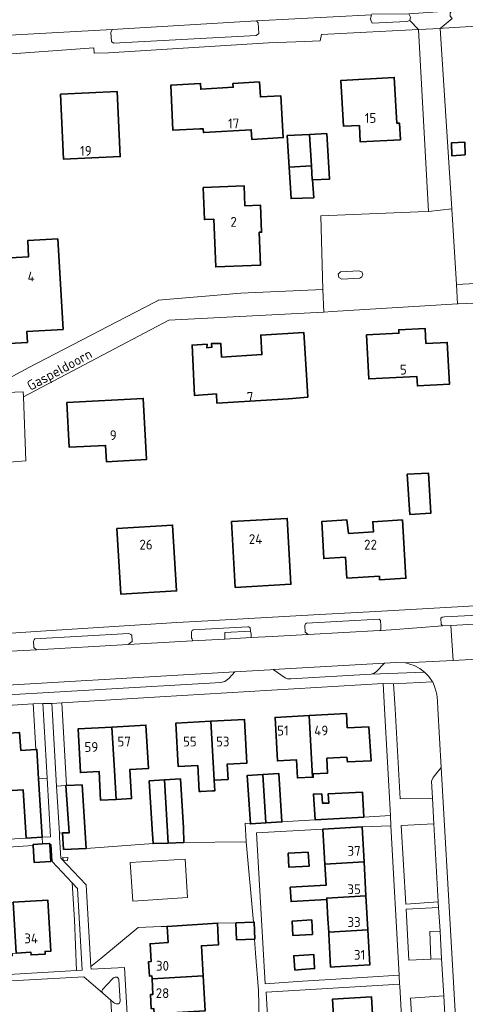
# Model space of a CAD drawing. Header units: metres. Extents: x 245598 to 248629, y 478632 to 481821.
# Tile 28 of 122: x 247146 to 247227, y 479446 to 479626. Entities that reach past the tile are written whole.
import ezdxf
from ezdxf.enums import TextEntityAlignment as Align

# ---------------------------------------------------------------- set-up
doc = ezdxf.new("R2010")
doc.units = ezdxf.units.M
for name, color, linetype, lineweight in [('B-XX-GR-GRAS-GV', 60, 'Continuous', 13), ('B-XX-GR-GROENVOORZIENING-GV', 80, 'Continuous', 18), ('B-XX-IE-TERREINAFSCHEIDING_KUNSTMATIG_HEKWERK-G', 20, 'IE-TERREINAFSCHEIDING-KUNSTMATIG', 18), ('B-XX-OG-BEBOUWING-GV', 7, 'Continuous', 35), ('B-XX-OG-BEBOUWING-T18', 10, 'Continuous', 18), ('B-XX-OG-BEBOUWING_LAGE TRAFO-GV', 7, 'Continuous', 18), ('B-XX-OG-TERREIN_ERF-GV', 7, 'Continuous', 18), ('B-XX-OG-TOPOGRAFIE-T18', 10, 'Continuous', 18), ('B-XX-VH-ONVERHARD-GV', 252, 'Continuous', 18), ('B-XX-VH-VERHARDING_OPEN-GV', 252, 'Continuous', 18)]:
    doc.layers.add(name, color=color, linetype=linetype, lineweight=lineweight)
doc.styles.add('NLCS-ISO-M-T18', font='NLCS-ISO.ttf', dxfattribs={"height": 1.8})
doc.linetypes.add('IE-TERREINAFSCHEIDING-KUNSTMATIG', pattern='A,4,[82,NLCS.SHX,S=0.75,R=90,X=0,Y=0],4,-2', length=10)

msp = doc.modelspace()

# ---------------------------------------------------------------- linework, layer by layer
at = {"layer": 'B-XX-GR-GRAS-GV'}
for points in [[(247173.01, 479475.448), (247170.297, 479475.335), (247158.05, 479474.44), (247153.92, 479474.27), (247153.751, 479477.298), (247153.163, 479477.244), (247153.204, 479476.536), (247153.442, 479472.694), (247158.054, 479467.828), (247158.918, 479452.883), (247160.738, 479454.351), (247167.529, 479460.008), (247171.785, 479460.206), (247172.85, 479460.198), (247182.027, 479460.771), (247185.385, 479460.862), (247188.598, 479460.973), (247187.28, 479475.68), (247175.93, 479475.57)], [(247153.88, 479472.3), (247153.792, 479472.842), (247154.691, 479472.824), (247154.672, 479472.231)], [(247176.595, 479465.498), (247166.605, 479464.833), (247166.117, 479471.871), (247176.147, 479472.509)]]:
    msp.add_lwpolyline(points, close=True, dxfattribs=at)
at = {"layer": 'B-XX-GR-GROENVOORZIENING-GV'}
for points in [[(247162.8, 479624.17), (247162.57, 479623.64), (247162.68, 479621.97), (247163.04, 479621.68), (247189.13, 479623.08), (247189.6, 479623.44), (247189.48, 479625.4), (247189.17, 479625.74)], [(247207.87, 479580.03), (247204.51, 479579.86), (247204.12, 479579.43), (247204.24, 479578.81), (247204.78, 479578.53), (247208.03, 479578.73), (247208.42, 479578.93), (247208.62, 479579.3), (247208.42, 479579.86)], [(247211.913, 479514.316), (247211.9, 479515.13), (247211.84, 479516.14), (247211.57, 479516.38), (247198.31, 479515.63), (247198.12, 479515.5), (247198.01, 479515.2), (247198.09, 479513.99), (247198.619, 479513.583), (247211.634, 479514.301)], [(247224.683, 479515.205), (247234.433, 479515.744), (247234.7, 479515.933), (247234.611, 479517.244), (247234.422, 479517.367), (247223.533, 479516.8), (247223.122, 479516.722), (247222.867, 479516.544), (247222.911, 479515.433), (247223.178, 479515.122)], [(247183.402, 479512.727), (247183.36, 479513.912), (247188.106, 479514.19), (247188.04, 479514.8), (247187.97, 479514.87), (247187.78, 479514.94), (247187.58, 479514.94), (247177.61, 479514.42), (247177.41, 479514.28), (247177.28, 479514.04), (247177.31, 479512.9), (247177.44, 479512.79), (247177.51, 479512.39)], [(247165.742, 479511.722), (247166.19, 479512.09), (247166.48, 479512.27), (247166.37, 479513.44), (247166.23, 479513.54), (247165.98, 479513.71), (247165.83, 479513.72), (247148.68, 479512.77), (247148.53, 479512.59), (247148.41, 479512.32), (247148.5, 479511.17), (247148.97, 479510.77)], [(247212.542, 479508.312), (247211.12, 479506.8), (247210.65, 479506.48), (247210.12, 479506.31), (247219.84, 479506.689), (247219.02, 479507.33), (247218, 479507.9), (247216.42, 479508.37), (247214.6, 479508.43)], [(247214.483, 479500), (247215.4, 479483.5), (247221.31, 479483.67), (247221.13, 479486.73), (247221.43, 479487.42), (247222.93, 479489.25), (247222.312, 479500), (247222.23, 479501.43), (247222.12, 479502.67), (247221.78, 479503.88), (247221.36, 479504.93), (247221.341, 479504.929), (247214.23, 479504.55)], [(247150.93, 479487.324), (247149.35, 479487.205), (247150.01, 479476.5), (247151.57, 479476.55)], [(247153.163, 479477.244), (247153.751, 479477.298), (247153.75, 479477.32), (247154.97, 479477.33), (247154.35, 479485.97), (247152.662, 479485.847)], [(247221.58, 479478.93), (247215.62, 479478.65), (247216.45, 479464.27), (247222.39, 479464.68)], [(247156.311, 479452.14), (247157.309, 479452.198), (247156.461, 479467.14), (247155.516, 479468.141), (247155.944, 479461.423)], [(247221.008, 479454.208), (247220.837, 479459.284), (247222.7, 479459.332), (247222.45, 479463.67), (247216.5, 479463.38), (247216.98, 479454.02)], [(247223.377, 479447.5), (247217.32, 479447.08), (247218.07, 479434.67), (247224.09, 479434.97)]]:
    msp.add_lwpolyline(points, close=True, dxfattribs=at)
for points in [[(247162.843, 479450.588), (247161.062, 479448.654)], [(247164.239, 479446.507), (247164, 479450.508)], [(247161.077, 479448.015), (247162.541, 479446.744), (247163.081, 479446.268)]]:
    msp.add_lwpolyline(points, dxfattribs=at)
for points in [[(247163.544, 479450.935, 0.189255), (247162.843, 479450.588)], [(247164, 479450.508, 0.4226104), (247163.544, 479450.935)], [(247161.062, 479448.654, 0.4239867), (247161.077, 479448.015)], [(247163.081, 479446.268, 0.1742427), (247163.805, 479446.018)], [(247163.805, 479446.018, 0.4476102), (247164.239, 479446.507)]]:
    msp.add_lwpolyline(points, format="xyb", dxfattribs=at)
at = {"layer": 'B-XX-IE-TERREINAFSCHEIDING_KUNSTMATIG_HEKWERK-G'}
for points in [[(247185.385, 479460.862), (247182.027, 479460.771)], [(247172.85, 479460.198), (247171.785, 479460.206)]]:
    msp.add_lwpolyline(points, dxfattribs=at)
at = {"layer": 'B-XX-OG-BEBOUWING-GV'}
for points in [[(247208.018, 479606.648), (247208.11, 479603.64), (247215.46, 479604.02), (247215.298, 479607.069), (247214.823, 479607.044), (247214.336, 479615.43), (247204.611, 479614.865), (247205.098, 479606.478)], [(247178.83, 479606), (247179.425, 479606.037), (247179.47, 479605.316), (247188.207, 479605.858), (247188.318, 479604.068), (247194.064, 479604.424), (247193.591, 479612.066), (247189.882, 479611.837), (247189.711, 479614.593), (247184.878, 479614.293), (247184.92, 479613.623), (247178.979, 479613.255), (247178.917, 479614.33), (247173.53, 479614.02), (247173.86, 479605.79)], [(247153.37, 479612.343), (247153.947, 479600.451), (247164.271, 479600.952), (247163.693, 479612.844)], [(247199.224, 479599.236), (247198.877, 479604.985), (247194.79, 479604.79), (247195.145, 479599.025)], [(247199.39, 479596.71), (247202.52, 479596.84), (247202, 479605.14), (247198.877, 479604.985), (247199.224, 479599.236), (247199.356, 479596.708)], [(247227.222, 479603.589), (247224.767, 479603.444), (247224.867, 479601.078), (247227.278, 479601.278)], [(247195.145, 479599.025), (247195.5, 479593.26), (247199.63, 479593.42), (247199.39, 479596.71), (247199.356, 479596.708), (247199.224, 479599.236)], [(247179.419, 479595.314), (247179.648, 479589.429), (247181.381, 479589.497), (247181.721, 479580.774), (247189.92, 479581.094), (247189.686, 479587.098), (247190.088, 479587.114), (247189.895, 479592.064), (247187.062, 479591.954), (247186.919, 479595.606)], [(247143.045, 479582.383), (247143.943, 479566.778), (247147.327, 479566.972), (247147.213, 479568.949), (247153.836, 479569.331), (247152.881, 479585.905), (247147.384, 479585.588), (247147.553, 479582.643)], [(247182.754, 479564.288), (247182.63, 479566.8), (247180.96, 479566.77), (247181.03, 479566.09), (247180.08, 479565.98), (247180.14, 479566.64), (247177.42, 479566.49), (247177.83, 479557.27), (247181.837, 479557.541), (247181.935, 479555.891), (247194.999, 479556.671), (247198.541, 479556.987), (247198.359, 479560.049), (247197.84, 479568.771), (247189.953, 479568.3), (247190.165, 479564.73)], [(247209.29, 479568.375), (247209.678, 479560.302), (247218.477, 479560.726), (247218.558, 479559.028), (247224.404, 479559.309), (247224.036, 479566.968), (247220.109, 479566.779), (247219.976, 479569.53), (247215.157, 479569.298), (247215.188, 479568.658)], [(247154.523, 479555.998), (247154.954, 479547.796), (247161.609, 479548.146), (247161.767, 479545.152), (247169.077, 479545.537), (247168.489, 479556.732)], [(247217.2, 479535.52), (247221.01, 479535.74), (247220.58, 479543.07), (247216.72, 479542.87)], [(247184.631, 479534.207), (247185.306, 479522.189), (247195.471, 479522.761), (247194.796, 479534.778)], [(247205.983, 479532.054), (247205.7, 479534.52), (247201.12, 479534.23), (247201.46, 479527.44), (247205.454, 479527.676), (247205.678, 479523.869), (247211.615, 479524.219), (247211.653, 479523.579), (247216.465, 479523.861), (247215.838, 479534.507), (247210.42, 479534.188), (247210.53, 479532.321)], [(247163.671, 479532.957), (247164.398, 479520.915), (247174.585, 479521.53), (247173.858, 479533.572)], [(247199.427, 479487.474), (247198.783, 479498.747), (247192.567, 479498.415), (247192.991, 479490.449), (247196.484, 479490.636), (247196.641, 479487.342)], [(247205.681, 479491.127), (247205.78, 479490.27), (247210.13, 479490.5), (247209.7, 479496.67), (247205.752, 479496.507), (247205.613, 479499.111), (247198.783, 479498.747), (247199.427, 479487.474), (247199.556, 479487.48), (247199.526, 479488.098), (247202.168, 479488.223), (247202.04, 479490.933)], [(247163.514, 479483.423), (247163.22, 479488.716), (247162.762, 479496.655), (247156.567, 479496.311), (247157.01, 479488.333), (247160.406, 479488.522), (247160.697, 479483.267)], [(247162.762, 479496.655), (247163.22, 479488.716), (247163.514, 479483.423), (247166.317, 479483.579), (247166.023, 479488.872), (247169.418, 479489.06), (247168.977, 479497)], [(247181.145, 479484.987), (247181.566, 479485.009), (247181.463, 479486.926), (247180.857, 479497.699), (247174.467, 479497.358), (247174.89, 479489.417), (247178.448, 479489.608), (247178.703, 479484.856), (247179.02, 479484.873)], [(247181.463, 479486.926), (247183.989, 479487.061), (247183.838, 479489.878), (247187.414, 479490.069), (247186.989, 479498.027), (247180.857, 479497.699)], [(247146.107, 479492.368), (247145.906, 479495.636), (247139.754, 479495.257), (247140.372, 479484.794), (247146.545, 479485.175), (247147.07, 479476.35), (247150.01, 479476.5), (247149.35, 479487.205), (247149.02, 479492.55), (247148.876, 479492.541)], [(247190.356, 479487.955), (247187.45, 479487.78), (247188.07, 479478.95), (247190.86, 479479.12)], [(247190.356, 479487.955), (247190.86, 479479.12), (247193.83, 479479.3), (247193.27, 479488.13)], [(247154.456, 479485.974), (247154.35, 479485.97), (247154.97, 479477.33), (247153.75, 479477.32), (247153.751, 479477.298), (247153.92, 479474.27), (247158.05, 479474.44), (247157.32, 479486.08)], [(247173.01, 479475.448), (247172.35, 479486.97), (247169.57, 479486.8), (247170.13, 479477.97), (247170.297, 479475.335)], [(247175.82, 479478.21), (247175.83, 479478.21), (247175.27, 479487.15), (247172.35, 479486.97), (247173.01, 479475.448), (247175.93, 479475.57)], [(247208.77, 479480.2), (247208.52, 479484.77), (247202.25, 479484.43), (247202.38, 479482.72), (247201.25, 479482.72), (247201.08, 479484.42), (247199.58, 479484.38), (247199.89, 479479.7)], [(247208.829, 479472.004), (247208.474, 479478.383), (247201.311, 479477.984), (247201.666, 479471.605)], [(247148.377, 479474.971), (247148.576, 479471.883), (247151.595, 479472.077), (247151.396, 479475.159), (247151.383, 479475.367), (247150.082, 479475.283), (247148.364, 479475.173)], [(247198.61, 479473.8), (247194.98, 479473.57), (247195.1, 479471), (247198.77, 479471.2)], [(247208.829, 479472.004), (247201.666, 479471.605), (247201.882, 479467.736), (247195.33, 479467.37), (247195.48, 479464.75), (247202.027, 479465.127), (247202.013, 479465.376), (247209.176, 479465.775)], [(247144.745, 479464.608), (247145.291, 479455.305), (247147.967, 479455.462), (247147.994, 479454.993), (247150.59, 479455.145), (247150.562, 479455.614), (247151.621, 479455.676), (247151.074, 479464.98)], [(247209.523, 479459.546), (247209.176, 479465.775), (247202.013, 479465.376), (247202.027, 479465.127), (247202.224, 479461.591), (247202.36, 479459.147)], [(247179.434, 479451.181), (247179.116, 479456.663), (247182.245, 479456.844), (247182.027, 479460.771), (247172.85, 479460.198), (247173.022, 479457.229), (247169.729, 479457.038), (247169.919, 479453.754), (247169.45, 479453.727), (247169.601, 479451.131), (247170.07, 479451.158), (247170.1, 479450.639)], [(247185.385, 479460.862), (247185.492, 479457.757), (247188.827, 479457.873), (247188.853, 479457.874), (247188.745, 479460.978), (247188.598, 479460.973)], [(247199.383, 479458.697), (247199.262, 479461.383), (247195.67, 479461.13), (247195.82, 479458.52)], [(247202.715, 479452.769), (247203.505, 479452.813), (247209.878, 479453.167), (247209.523, 479459.546), (247202.36, 479459.147), (247202.377, 479458.845)], [(247197.37, 479452.3), (247199.8, 479452.49), (247199.65, 479455.05), (247195.97, 479454.82), (247196.18, 479452.2)], [(247170.1, 479450.639), (247170.266, 479447.774), (247169.797, 479447.747), (247169.947, 479445.151), (247170.417, 479445.178), (247170.471, 479444.24), (247179.805, 479444.781), (247179.434, 479451.181)], [(247203.285, 479442.841), (247196.75, 479442.4), (247196.869, 479439.821), (247203.447, 479440.115), (247203.43, 479440.404), (247210.564, 479440.912), (247210.183, 479447.302), (247203.044, 479446.877)]]:
    msp.add_lwpolyline(points, close=True, dxfattribs=at)
at = {"layer": 'B-XX-OG-BEBOUWING_LAGE TRAFO-GV'}
msp.add_lwpolyline([(247153.88, 479472.3), (247154.672, 479472.231), (247154.691, 479472.824), (247153.792, 479472.842)], close=True, dxfattribs=at)
at = {"layer": 'B-XX-OG-TERREIN_ERF-GV'}
for points in [[(247249.756, 479625.978), (247223.278, 479624.4), (247222.756, 479624.367), (247224.848, 479591.367), (247225.722, 479577.578), (247252, 479578.978)], [(247171.23, 479574.64), (247171.23, 479574.68), (247186.32, 479575.99), (247201.29, 479576.62), (247200.9, 479590.132), (247218.7, 479590.84), (247220.6, 479590.933), (247218.756, 479624.178), (247209.28, 479623.67), (247201.04, 479623.24), (247200.79, 479622.1), (247198.033, 479622.004), (247192.99, 479621.827), (247191.36, 479621.77), (247162.16, 479619.9), (247159.54, 479619.83), (247159.43, 479620.83), (247141.08, 479619.5), (247127.73, 479618.98), (247125.72, 479618.9), (247101.23, 479617.47), (247101.18, 479616.37), (247080.549, 479615.286), (247081.291, 479596.723)], [(247073.72, 479585.06), (247073.7, 479583.71), (247075.57, 479554.29), (247080.43, 479554.08), (247093.62, 479555.02), (247116.66, 479556.29), (247122.834, 479556.632), (247134.17, 479557.26), (247138.732, 479557.63), (247147.56, 479562.36), (247166.97, 479572.43), (247170.82, 479574.43), (247171.23, 479574.64)], [(247228.933, 479574.144), (247225.989, 479574.022), (247225.878, 479574.013), (247202.98, 479572.61), (247201.505, 479572.517), (247201.4, 479572.51), (247173.17, 479571.02), (247146.64, 479557.02), (247147.03, 479545.33), (247127.49, 479543.76)], [(247144.31, 479513.8), (247149.79, 479514.16), (247174.6, 479515.74), (247180.31, 479516.07), (247200.67, 479517.2), (247210.99, 479517.78), (247242.911, 479519.611)], [(247145.906, 479495.636), (247146.107, 479492.368), (247148.876, 479492.541), (247148.421, 479500), (247148.368, 479500.873), (247134.068, 479500)], [(247140.819, 479475.968), (247147.07, 479476.35), (247146.545, 479485.175), (247140.372, 479484.794)], [(247127.484, 479450.459), (247147.059, 479451.6), (247156.311, 479452.14), (247155.944, 479461.423), (247155.516, 479468.141), (247151.834, 479472.037), (247151.649, 479475.174), (247151.396, 479475.159), (247151.595, 479472.077), (247148.576, 479471.883), (247148.377, 479474.971), (247140.998, 479474.494)], [(247189.65, 479443.32), (247189.57, 479448.47), (247188.99, 479455.31), (247188.827, 479457.873), (247185.492, 479457.757), (247185.385, 479460.862), (247182.027, 479460.771), (247182.245, 479456.844), (247179.116, 479456.663), (247179.434, 479451.181), (247179.805, 479444.781)], [(247169.947, 479445.151), (247169.797, 479447.747), (247170.266, 479447.774), (247170.1, 479450.639), (247170.07, 479451.158), (247169.601, 479451.131), (247169.45, 479453.727), (247169.919, 479453.754), (247169.729, 479457.038), (247173.022, 479457.229), (247172.85, 479460.198), (247171.785, 479460.206), (247167.529, 479460.008), (247160.738, 479454.351), (247158.918, 479452.883), (247158.947, 479452.387), (247165.072, 479452.712), (247166.276, 479431.379)]]:
    msp.add_lwpolyline(points, dxfattribs=at)
for points in [[(247215.298, 479607.069), (247215.46, 479604.02), (247208.11, 479603.64), (247208.018, 479606.648), (247205.098, 479606.478), (247204.611, 479614.865), (247214.336, 479615.43), (247214.823, 479607.044)], [(247179.425, 479606.037), (247178.83, 479606), (247173.86, 479605.79), (247173.53, 479614.02), (247178.917, 479614.33), (247178.979, 479613.255), (247184.92, 479613.623), (247184.878, 479614.293), (247189.711, 479614.593), (247189.882, 479611.837), (247193.591, 479612.066), (247194.064, 479604.424), (247188.318, 479604.068), (247188.207, 479605.858), (247179.47, 479605.316)], [(247153.37, 479612.343), (247163.693, 479612.844), (247164.271, 479600.952), (247153.947, 479600.451)], [(247198.877, 479604.985), (247202, 479605.14), (247202.52, 479596.84), (247199.39, 479596.71), (247199.63, 479593.42), (247195.5, 479593.26), (247195.145, 479599.025), (247194.79, 479604.79)], [(247227.222, 479603.589), (247227.278, 479601.278), (247224.867, 479601.078), (247224.767, 479603.444)], [(247179.419, 479595.314), (247186.919, 479595.606), (247187.062, 479591.954), (247189.895, 479592.064), (247190.088, 479587.114), (247189.686, 479587.098), (247189.92, 479581.094), (247181.721, 479580.774), (247181.381, 479589.497), (247179.648, 479589.429)], [(247143.045, 479582.383), (247147.553, 479582.643), (247147.384, 479585.588), (247152.881, 479585.905), (247153.836, 479569.331), (247147.213, 479568.949), (247147.327, 479566.972), (247143.943, 479566.778)], [(247181.837, 479557.541), (247177.83, 479557.27), (247177.42, 479566.49), (247180.14, 479566.64), (247180.08, 479565.98), (247181.03, 479566.09), (247180.96, 479566.77), (247182.63, 479566.8), (247182.754, 479564.288), (247190.165, 479564.73), (247189.953, 479568.3), (247197.84, 479568.771), (247198.359, 479560.049), (247198.541, 479556.987), (247194.999, 479556.671), (247181.935, 479555.891)], [(247209.29, 479568.375), (247215.188, 479568.658), (247215.157, 479569.298), (247219.976, 479569.53), (247220.109, 479566.779), (247224.036, 479566.968), (247224.404, 479559.309), (247218.558, 479559.028), (247218.477, 479560.726), (247209.678, 479560.302)], [(247154.523, 479555.998), (247168.489, 479556.732), (247169.077, 479545.537), (247161.767, 479545.152), (247161.609, 479548.146), (247154.954, 479547.796)], [(247217.2, 479535.52), (247216.72, 479542.87), (247220.58, 479543.07), (247221.01, 479535.74)], [(247184.631, 479534.207), (247194.796, 479534.778), (247195.471, 479522.761), (247185.306, 479522.189)], [(247205.454, 479527.676), (247201.46, 479527.44), (247201.12, 479534.23), (247205.7, 479534.52), (247205.983, 479532.054), (247210.53, 479532.321), (247210.42, 479534.188), (247215.838, 479534.507), (247216.465, 479523.861), (247211.653, 479523.579), (247211.615, 479524.219), (247205.678, 479523.869)], [(247163.671, 479532.957), (247173.858, 479533.572), (247174.585, 479521.53), (247164.398, 479520.915)], [(247153.59, 479501.079), (247153.652, 479500), (247154.456, 479485.974), (247157.32, 479486.08), (247158.05, 479474.44), (247170.297, 479475.335), (247170.13, 479477.97), (247169.57, 479486.8), (247172.35, 479486.97), (247175.27, 479487.15), (247175.83, 479478.21), (247175.82, 479478.21), (247175.93, 479475.57), (247187.28, 479475.68), (247187.1, 479479.07), (247188.07, 479478.95), (247187.45, 479487.78), (247190.356, 479487.955), (247193.27, 479488.13), (247193.83, 479479.3), (247199.89, 479479.7), (247199.58, 479484.38), (247201.08, 479484.42), (247201.25, 479482.72), (247202.38, 479482.72), (247202.25, 479484.43), (247208.52, 479484.77), (247208.77, 479480.2), (247213.64, 479480.48), (247212.581, 479500), (247212.33, 479504.62), (247171.49, 479502.16)], [(247150.178, 479500), (247150.12, 479500.98), (247148.368, 479500.873), (247148.421, 479500), (247148.876, 479492.541), (247149.02, 479492.55), (247149.35, 479487.205), (247150.93, 479487.324)], [(247154.35, 479485.97), (247154.456, 479485.974), (247153.652, 479500), (247153.59, 479501.079), (247151.78, 479500.97), (247151.837, 479500), (247152.662, 479485.847)], [(247205.752, 479496.507), (247209.7, 479496.67), (247210.13, 479490.5), (247205.78, 479490.27), (247205.681, 479491.127), (247202.04, 479490.933), (247202.168, 479488.223), (247199.526, 479488.098), (247199.556, 479487.48), (247199.427, 479487.474), (247196.641, 479487.342), (247196.484, 479490.636), (247192.991, 479490.449), (247192.567, 479498.415), (247198.783, 479498.747), (247205.613, 479499.111)], [(247163.514, 479483.423), (247160.697, 479483.267), (247160.406, 479488.522), (247157.01, 479488.333), (247156.567, 479496.311), (247162.762, 479496.655), (247168.977, 479497), (247169.418, 479489.06), (247166.023, 479488.872), (247166.317, 479483.579)], [(247181.463, 479486.926), (247181.566, 479485.009), (247181.145, 479484.987), (247179.02, 479484.873), (247178.703, 479484.856), (247178.448, 479489.608), (247174.89, 479489.417), (247174.467, 479497.358), (247180.857, 479497.699), (247186.989, 479498.027), (247187.414, 479490.069), (247183.838, 479489.878), (247183.989, 479487.061)], [(247203.505, 479452.813), (247202.715, 479452.769), (247202.377, 479458.845), (247202.36, 479459.147), (247202.224, 479461.591), (247202.027, 479465.127), (247195.48, 479464.75), (247195.33, 479467.37), (247201.882, 479467.736), (247201.666, 479471.605), (247201.311, 479477.984), (247189.2, 479477.32), (247190.75, 479449.68), (247197.59, 479450.18), (247203.68, 479450.54), (247215.221, 479451.31), (247213.742, 479478.59), (247208.474, 479478.383), (247208.829, 479472.004), (247209.176, 479465.775), (247209.523, 479459.546), (247209.878, 479453.167)], [(247198.61, 479473.8), (247198.77, 479471.2), (247195.1, 479471), (247194.98, 479473.57)], [(247139.112, 479454.942), (247138.623, 479454.913), (247138.65, 479454.444), (247136.055, 479454.291), (247136.027, 479454.761), (247132.783, 479454.57), (247132.237, 479463.874), (247138.566, 479464.246), (247144.745, 479464.608), (247151.074, 479464.98), (247151.621, 479455.676), (247150.562, 479455.614), (247150.59, 479455.145), (247147.994, 479454.993), (247147.967, 479455.462), (247145.291, 479455.305), (247144.593, 479455.264), (247144.62, 479454.794), (247142.025, 479454.642), (247141.997, 479455.111)], [(247199.262, 479461.383), (247199.383, 479458.697), (247195.82, 479458.52), (247195.67, 479461.13)], [(247199.8, 479452.49), (247197.37, 479452.3), (247196.18, 479452.2), (247195.97, 479454.82), (247199.65, 479455.05)], [(247192.509, 479421.173), (247197.823, 479421.404), (247197.984, 479417.702), (247217.03, 479419.07), (247215.33, 479449.3), (247215.312, 479449.64), (247190.92, 479448.2), (247192.07, 479427.27)], [(247204.027, 479430.408), (247203.815, 479433.957), (247197.83, 479433.6), (247197.22, 479433.57), (247197.1, 479436.13), (247203.664, 479436.49), (247203.447, 479440.115), (247196.869, 479439.821), (247196.75, 479442.4), (247203.285, 479442.841), (247203.044, 479446.877), (247210.183, 479447.302), (247210.564, 479440.912), (247210.937, 479434.672), (247211.309, 479428.432), (247211.69, 479422.042), (247204.551, 479421.616), (247204.365, 479424.742), (247204.189, 479427.692), (247197.57, 479427.3), (247197.56, 479427.5), (247197.4, 479429.89)]]:
    msp.add_lwpolyline(points, close=True, dxfattribs=at)
at = {"layer": 'B-XX-VH-ONVERHARD-GV'}
msp.add_lwpolyline([(247217.211, 479625.822), (247217.333, 479626.444), (247217.033, 479627.044), (247210.23, 479626.989), (247210.222, 479626.989), (247210.194, 479626.88), (247210.022, 479626.211), (247210.067, 479625.911), (247210.333, 479625.344), (247216.667, 479625.633)], close=True, dxfattribs=at)
at = {"layer": 'B-XX-VH-VERHARDING_OPEN-GV'}
for points in [[(247141.08, 479619.5), (247159.43, 479620.83), (247159.54, 479619.83), (247162.16, 479619.9), (247191.36, 479621.77), (247192.99, 479621.827), (247198.033, 479622.004), (247200.79, 479622.1), (247201.04, 479623.24), (247209.28, 479623.67), (247218.756, 479624.178), (247217.211, 479625.822), (247216.667, 479625.633), (247210.333, 479625.344), (247210.067, 479625.911), (247210.022, 479626.211)], [(247210.194, 479626.88), (247189.17, 479625.74), (247189.48, 479625.4), (247189.6, 479623.44), (247189.13, 479623.08), (247163.04, 479621.68), (247162.68, 479621.97), (247162.57, 479623.64), (247162.8, 479624.17), (247141.8, 479623.02)], [(247141.8, 479623.02), (247162.8, 479624.17), (247189.17, 479625.74), (247210.194, 479626.88)], [(247224.911, 479626.178), (247222.756, 479624.367), (247223.278, 479624.4), (247249.756, 479625.978), (247250.022, 479624.822), (247281.111, 479626.722)], [(247242.911, 479519.611), (247210.99, 479517.78), (247200.67, 479517.2), (247180.31, 479516.07), (247174.6, 479515.74), (247149.79, 479514.16), (247144.31, 479513.8)], [(247143.11, 479510.43), (247148.97, 479510.77), (247148.5, 479511.17), (247148.41, 479512.32), (247148.53, 479512.59), (247148.68, 479512.77), (247165.83, 479513.72), (247165.98, 479513.71), (247166.23, 479513.54), (247166.37, 479513.44), (247166.48, 479512.27), (247166.19, 479512.09), (247165.742, 479511.722), (247177.51, 479512.39), (247177.44, 479512.79), (247177.31, 479512.9), (247177.28, 479514.04), (247177.41, 479514.28), (247177.61, 479514.42), (247187.58, 479514.94), (247187.78, 479514.94), (247187.97, 479514.87), (247188.04, 479514.8), (247188.106, 479514.19), (247188.17, 479513.6), (247188.225, 479513.002), (247192.04, 479513.22), (247198.619, 479513.583), (247198.09, 479513.99), (247198.01, 479515.2), (247198.12, 479515.5), (247198.31, 479515.63), (247211.57, 479516.38), (247211.84, 479516.14), (247211.9, 479515.13), (247211.913, 479514.316), (247213.789, 479514.422), (247223.178, 479515.122), (247222.911, 479515.433), (247222.867, 479516.544), (247223.122, 479516.722), (247223.533, 479516.8), (247234.422, 479517.367)], [(247133.191, 479503.689), (247185.22, 479506.74), (247191.7, 479507.12), (247192.248, 479507.151), (247212.542, 479508.312), (247214.6, 479508.43), (247216.42, 479508.37), (247225.072, 479508.824), (247224.683, 479515.205), (247223.178, 479515.122), (247213.789, 479514.422), (247211.913, 479514.316), (247211.634, 479514.301), (247198.619, 479513.583), (247192.04, 479513.22), (247188.225, 479513.002), (247183.402, 479512.727), (247177.51, 479512.39), (247165.742, 479511.722), (247148.97, 479510.77), (247143.11, 479510.43)], [(247234.433, 479515.744), (247224.683, 479515.205), (247225.072, 479508.824), (247233.933, 479509.289)], [(247233.933, 479509.289), (247225.072, 479508.824), (247216.42, 479508.37), (247218, 479507.9), (247219.02, 479507.33), (247219.84, 479506.689), (247219.86, 479506.69), (247220.63, 479505.87), (247221.341, 479504.929), (247221.36, 479504.93), (247221.78, 479503.88), (247222.12, 479502.67), (247222.23, 479501.43), (247222.312, 479500), (247222.93, 479489.25), (247226.68, 479423.42), (247226.72, 479422.92), (247226.92, 479419.43), (247226.99, 479418.18), (247227.02, 479417.63), (247228.62, 479387.65)], [(247134.068, 479500), (247148.368, 479500.873), (247150.12, 479500.98), (247151.78, 479500.97), (247153.59, 479501.079), (247171.49, 479502.16), (247212.33, 479504.62), (247214.23, 479504.55), (247221.341, 479504.929), (247220.63, 479505.87), (247219.86, 479506.69), (247219.84, 479506.689), (247210.12, 479506.31), (247195.42, 479505.47), (247194.85, 479505.48), (247194.42, 479505.63), (247192.248, 479507.151), (247191.7, 479507.12), (247185.22, 479506.74), (247184.12, 479505.55), (247183.4, 479504.97), (247182.67, 479504.8), (247136.43, 479502.1)], [(247218.07, 479434.67), (247217.32, 479447.08), (247223.377, 479447.5), (247222.99, 479454.3), (247221.008, 479454.208), (247216.98, 479454.02), (247216.5, 479463.38), (247222.45, 479463.67), (247222.39, 479464.68), (247216.45, 479464.27), (247215.62, 479478.65), (247221.58, 479478.93), (247221.31, 479483.67), (247215.4, 479483.5), (247214.483, 479500), (247214.23, 479504.55), (247212.33, 479504.62), (247212.581, 479500), (247213.64, 479480.48), (247213.742, 479478.59), (247215.221, 479451.31), (247215.312, 479449.64), (247215.33, 479449.3), (247217.03, 479419.07)], [(247166.276, 479431.379), (247165.072, 479452.712), (247158.947, 479452.387), (247158.918, 479452.883), (247158.054, 479467.828), (247153.442, 479472.694), (247153.204, 479476.536), (247153.163, 479477.244), (247152.662, 479485.847), (247151.837, 479500), (247151.78, 479500.97), (247150.12, 479500.98), (247150.178, 479500), (247150.93, 479487.324), (247151.57, 479476.55), (247150.01, 479476.5), (247150.082, 479475.283), (247151.383, 479475.367), (247151.396, 479475.159), (247151.649, 479475.174), (247151.834, 479472.037), (247155.516, 479468.141), (247156.461, 479467.14), (247157.309, 479452.198), (247156.311, 479452.14), (247147.059, 479451.6), (247127.484, 479450.459)], [(247192.07, 479427.27), (247190.92, 479448.2), (247215.312, 479449.64), (247215.221, 479451.31), (247203.68, 479450.54), (247197.59, 479450.18), (247190.75, 479449.68), (247189.2, 479477.32), (247201.311, 479477.984), (247208.474, 479478.383), (247213.742, 479478.59), (247213.64, 479480.48), (247208.77, 479480.2), (247199.89, 479479.7), (247193.83, 479479.3), (247190.86, 479479.12), (247188.07, 479478.95), (247187.1, 479479.07), (247187.28, 479475.68), (247188.598, 479460.973), (247188.745, 479460.978), (247188.853, 479457.874), (247188.827, 479457.873), (247188.99, 479455.31), (247189.57, 479448.47), (247189.65, 479443.32)], [(247164.103, 479418.968), (247163.63, 479427.487), (247163.628, 479427.525), (247163.106, 479436.812), (247163.1, 479436.909), (247162.541, 479446.744), (247161.077, 479448.015), (247157.629, 479451.004), (247138.787, 479449.915), (247127.654, 479449.268), (247073.7, 479446.09), (247070.23, 479442.231), (247069.024, 479440.844), (247069.528, 479431.583), (247069.533, 479431.488), (247070.094, 479421.789), (247070.099, 479421.703), (247070.573, 479413.753)], [(247070.23, 479442.231), (247073.7, 479446.09), (247127.654, 479449.268), (247138.787, 479449.915), (247157.629, 479451.004), (247161.077, 479448.015)], [(247161.062, 479448.654), (247162.843, 479450.588)], [(247164, 479450.508), (247164.239, 479446.507)], [(247163.081, 479446.268), (247162.541, 479446.744), (247163.1, 479436.909)]]:
    msp.add_lwpolyline(points, dxfattribs=at)
for points in [[(247224.911, 479626.178), (247224.533, 479626.589), (247224.567, 479627.222), (247224.833, 479627.578), (247217.033, 479627.044), (247217.333, 479626.444), (247217.211, 479625.822), (247218.756, 479624.178), (247222.756, 479624.367)], [(247222.756, 479624.367), (247218.756, 479624.178), (247220.6, 479590.933), (247224.848, 479591.367)], [(247201.505, 479572.517), (247202.98, 479572.61), (247225.878, 479574.013), (247225.722, 479577.578), (247224.848, 479591.367), (247220.6, 479590.933), (247218.7, 479590.84), (247200.9, 479590.132), (247201.29, 479576.62)], [(247207.87, 479580.03), (247208.42, 479579.86), (247208.62, 479579.3), (247208.42, 479578.93), (247208.03, 479578.73), (247204.78, 479578.53), (247204.24, 479578.81), (247204.12, 479579.43), (247204.51, 479579.86)], [(247252, 479578.978), (247225.722, 479577.578), (247225.878, 479574.013), (247225.989, 479574.022), (247228.933, 479574.144), (247240.111, 479574.6), (247254.222, 479575.233), (247254.02, 479577.785), (247253.956, 479578.6)], [(247171.23, 479574.68), (247171.23, 479574.64), (247170.82, 479574.43), (247166.97, 479572.43), (247147.56, 479562.36), (247138.732, 479557.63), (247146.521, 479557.933), (247146.64, 479557.02), (247173.17, 479571.02), (247201.4, 479572.51), (247201.505, 479572.517), (247201.29, 479576.62), (247186.32, 479575.99)], [(247127.49, 479543.76), (247147.03, 479545.33), (247146.64, 479557.02), (247146.521, 479557.933), (247138.732, 479557.63), (247134.17, 479557.26), (247122.834, 479556.632), (247122.8, 479552.57), (247122.875, 479551.22), (247123.301, 479543.544)], [(247188.17, 479513.6), (247188.106, 479514.19), (247183.36, 479513.912), (247183.402, 479512.727), (247188.225, 479513.002)], [(247210.12, 479506.31), (247210.65, 479506.48), (247211.12, 479506.8), (247212.542, 479508.312), (247192.248, 479507.151), (247194.42, 479505.63), (247194.85, 479505.48), (247195.42, 479505.47)], [(247185.22, 479506.74), (247133.191, 479503.689), (247135.03, 479502.2), (247135.63, 479502.05), (247136.43, 479502.1), (247182.67, 479504.8), (247183.4, 479504.97), (247184.12, 479505.55)], [(247221.58, 479478.93), (247222.39, 479464.68), (247222.45, 479463.67), (247222.7, 479459.332), (247222.99, 479454.3), (247223.377, 479447.5), (247224.09, 479434.97), (247224.145, 479434.01), (247224.62, 479425.65), (247224.95, 479425.05), (247226.68, 479423.42), (247222.93, 479489.25), (247221.43, 479487.42), (247221.13, 479486.73), (247221.31, 479483.67)], [(247140.998, 479474.494), (247148.377, 479474.971), (247148.364, 479475.173), (247150.082, 479475.283), (247150.01, 479476.5), (247147.07, 479476.35), (247140.819, 479475.968), (247140.863, 479475.258), (247140.963, 479475.263)], [(247176.595, 479465.498), (247176.147, 479472.509), (247166.117, 479471.871), (247166.605, 479464.833)], [(247222.7, 479459.332), (247220.837, 479459.284), (247221.008, 479454.208), (247222.99, 479454.3)]]:
    msp.add_lwpolyline(points, close=True, dxfattribs=at)
for points in [[(247162.843, 479450.588, -0.189255), (247163.544, 479450.935)], [(247163.544, 479450.935, -0.4226104), (247164, 479450.508)], [(247161.077, 479448.015, -0.4239867), (247161.062, 479448.654)], [(247163.805, 479446.018, -0.1742427), (247163.081, 479446.268)], [(247164.239, 479446.507, -0.4476102), (247163.805, 479446.018)]]:
    msp.add_lwpolyline(points, format="xyb", dxfattribs=at)

# ---------------------------------------------------------------- texts
at = {"layer": 'B-XX-OG-BEBOUWING-T18', "style": 'NLCS-ISO-M-T18'}
for s, p in [('15', (247210, 479608)), ('17', (247185, 479607)), ('19', (247158, 479602)), ('2', (247185, 479589)), ('4', (247148, 479579)), ('5', (247216, 479562)), ('7', (247188, 479557)), ('9', (247163, 479550)), ('26', (247169, 479530)), ('24', (247189, 479531)), ('22', (247210, 479530)), ('51', (247194, 479496)), ('49', (247201, 479496)), ('57', (247165, 479494)), ('55', (247177, 479494)), ('53', (247183, 479494)), ('59', (247159, 479493)), ('37', (247207, 479474)), ('35', (247207, 479467)), ('33', (247207, 479461)), ('34', (247148, 479458)), ('31', (247208, 479455)), ('30', (247172, 479453)), ('28', (247172, 479448))]:
    msp.add_text(s, height=1.8, dxfattribs=at).set_placement(p, align=Align.MIDDLE_CENTER)
at = {"layer": 'B-XX-OG-TOPOGRAFIE-T18', "style": 'NLCS-ISO-M-T18'}
msp.add_text('Gaspeldoorn', height=1.8, rotation=28.4, dxfattribs=at).set_placement((247153.183, 479561.984), align=Align.MIDDLE_CENTER)

doc.saveas('drawing.dxf')
